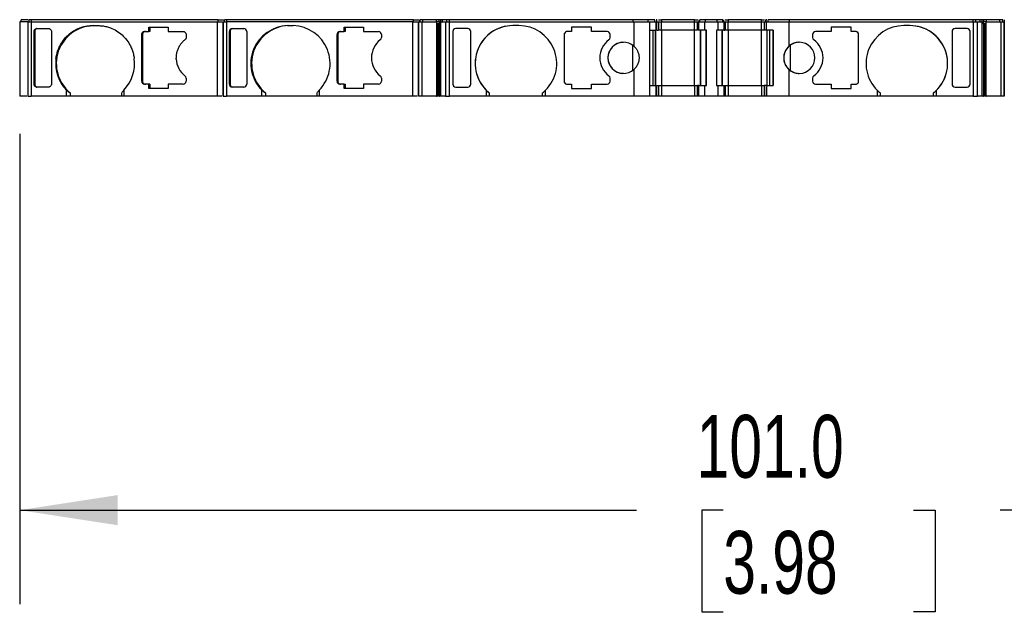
# Model space of a CAD drawing. Header units: millimetres. Extents: x 13 to 546, y 13 to 419.
# Tile 3 of 9: x 142 to 209, y 306 to 346. Entities that reach past the tile are written whole.
import ezdxf

# ---------------------------------------------------------------- set-up
doc = ezdxf.new("R2010")
doc.units = ezdxf.units.MM
doc.header["$LTSCALE"] = 2
doc.linetypes.add('SLD-Solid', pattern=[0])
doc.layers.add('DIMENSIONS', color=140, linetype='SLD-Solid', lineweight=25)
doc.styles.add('SLDTEXTSTYLE0', font='TXT', dxfattribs={"width": 0.7})
doc.dimstyles.new('SLDDIMSTYLE2', dxfattribs={"dimtxt": 4.316016, "dimasz": 6.604, "dimexe": 0, "dimexo": 0.0625, "dimgap": 1.079004, "dimtad": 0, "dimtih": 1, "dimtoh": 1, "dimrnd": 1e-09, "dimzin": 4, "dimdsep": 46, "dimtxsty": 'SLDTEXTSTYLE0', "dimsah": 1, "dimcen": 0.09, "dimadec": 0, "dimazin": 1, "dimtfac": 1, "dimtofl": 0, "dimtmove": 0, "dimatfit": 3, "dimfxl": 0, "dimfrac": 2, "dimtolj": 1, "dimtzin": 12, "dimarcsym": 0})

# ---------------------------------------------------------------- blocks, each defined once
blk = doc.blocks.new('_D_4')
at = {"layer": 'DIMENSIONS'}
for p, q in [((142.213, 338.249), (142.213, 306.504)), ((243.239, 338.249), (243.239, 306.504)), ((142.213, 312.854), (183.789, 312.854)), ((189.637, 312.854), (188.188, 312.854)), ((188.188, 312.854), (188.188, 305.995)), ((202.463, 312.854), (203.912, 312.854)), ((203.912, 312.854), (203.912, 305.995)), ((243.239, 312.854), (208.31, 312.854)), ((188.188, 305.995), (189.637, 305.995)), ((203.912, 305.995), (202.463, 305.995))]:
    blk.add_line(p, q, dxfattribs=at)
for points in [[(142.213, 312.854), (148.817, 311.838), (148.817, 313.87)], [(243.239, 312.854), (236.635, 313.87), (236.635, 311.838)]]:
    blk.add_solid(points, dxfattribs=at)
at = {"layer": 'DIMENSIONS', "char_height": 4.2333, "attachment_point": 1, "style": 'SLDTEXTSTYLE0'}
for s, insert in [('101.0', (187.842, 319.277)), ('3.98', (189.637, 311.452))]:
    blk.add_mtext(s, dxfattribs=dict(at, insert=insert))

msp = doc.modelspace()

# ---------------------------------------------------------------- linework, layer by layer
for p, q in [((142.213, 345.789), (142.213, 340.789)), ((142.761, 345.789), (142.213, 345.789)), ((142.313, 345.789), (142.313, 345.939)), ((142.759, 345.789), (142.759, 340.789)), ((142.759, 345.789), (142.981, 345.789)), ((142.859, 345.789), (142.859, 345.939)), ((142.981, 345.789), (142.981, 340.789)), ((142.981, 345.789), (155.556, 345.789)), ((143.007, 345.789), (143.007, 345.939)), ((155.582, 345.939), (143.007, 345.939)), ((155.556, 340.789), (155.556, 345.789)), ((155.556, 345.789), (155.88, 345.789)), ((155.582, 345.789), (155.582, 345.939)), ((155.925, 345.789), (155.925, 340.789)), ((155.925, 345.789), (156.148, 345.789)), ((155.925, 340.789), (155.925, 345.789)), ((156.025, 345.789), (156.025, 345.939)), ((156.025, 345.789), (156.025, 345.939)), ((156.148, 345.789), (156.148, 340.789)), ((168.723, 345.789), (156.148, 345.789)), ((156.174, 345.789), (156.174, 345.939)), ((168.749, 345.939), (156.174, 345.939)), ((168.723, 340.789), (168.723, 345.789)), ((168.723, 345.789), (169.093, 345.789)), ((168.749, 345.789), (168.749, 345.939)), ((169.093, 345.789), (169.093, 340.789)), ((169.093, 340.789), (169.093, 345.789)), ((169.104, 340.789), (169.104, 345.789)), ((169.104, 345.789), (169.311, 345.789)), ((169.193, 345.789), (169.193, 345.939)), ((169.193, 345.939), (169.193, 345.789)), ((169.2, 345.789), (169.2, 345.939)), ((169.389, 345.939), (169.2, 345.939)), ((169.311, 345.789), (169.311, 340.789)), ((169.311, 345.789), (170.306, 345.789)), ((169.389, 345.789), (169.389, 345.939)), ((170.297, 345.939), (169.389, 345.939)), ((170.297, 345.789), (170.297, 345.939)), ((170.339, 345.939), (170.297, 345.939)), ((170.306, 345.789), (170.306, 340.789)), ((170.365, 345.789), (170.306, 345.789)), ((170.484, 345.939), (170.339, 345.939)), ((170.51, 345.789), (170.365, 345.789)), ((170.484, 345.789), (170.484, 345.939)), ((170.51, 345.689), (170.51, 345.789)), ((170.51, 345.789), (170.603, 345.789)), ((170.599, 345.789), (170.599, 345.939)), ((170.603, 340.789), (170.603, 345.789)), ((170.603, 345.789), (170.905, 345.789)), ((170.718, 345.789), (170.718, 345.939)), ((171.001, 345.939), (170.718, 345.939)), ((170.905, 345.789), (170.905, 340.789)), ((170.905, 345.789), (171.195, 345.789)), ((171.001, 345.789), (171.001, 345.939)), ((171.195, 345.789), (171.195, 345.939)), ((183.569, 345.939), (171.195, 345.939)), ((171.195, 345.789), (183.613, 345.789)), ((171.195, 340.789), (171.195, 345.789)), ((183.569, 345.789), (183.569, 345.939)), ((184.57, 345.939), (183.569, 345.939)), ((183.613, 345.789), (183.613, 344.147)), ((183.613, 345.789), (184.67, 345.789)), ((184.57, 345.789), (184.57, 345.939)), ((185.015, 345.939), (184.57, 345.939)), ((184.67, 345.789), (184.67, 340.789)), ((184.67, 345.789), (185.115, 345.789)), ((185.015, 345.789), (185.015, 345.939)), ((185.015, 345.789), (185.015, 345.939)), ((185.115, 345.239), (185.115, 345.789)), ((185.115, 345.789), (185.115, 345.239)), ((185.115, 345.789), (185.115, 345.789)), ((185.115, 345.789), (185.27, 345.789)), ((185.17, 345.789), (185.17, 345.939)), ((185.17, 345.789), (185.17, 345.939)), ((185.17, 345.789), (185.17, 345.803)), ((185.27, 345.239), (185.27, 345.789)), ((185.27, 345.789), (185.27, 345.239)), ((185.27, 345.789), (185.27, 345.789)), ((185.27, 345.789), (185.27, 345.789)), ((185.27, 345.789), (185.47, 345.789)), ((185.47, 345.939), (185.47, 345.789)), ((187.703, 345.939), (185.47, 345.939)), ((185.47, 345.239), (185.47, 345.789)), ((185.47, 345.789), (187.703, 345.789)), ((187.703, 345.789), (187.703, 345.939)), ((187.703, 345.239), (187.703, 345.789)), ((187.703, 345.789), (187.903, 345.789)), ((187.903, 345.789), (187.903, 345.239)), ((187.903, 345.789), (187.991, 345.789)), ((187.903, 345.239), (187.903, 345.789)), ((187.903, 345.789), (187.903, 345.789)), ((187.991, 345.239), (187.991, 345.789)), ((187.991, 345.789), (188.403, 345.789)), ((188.003, 345.789), (188.003, 345.939)), ((188.003, 345.789), (188.003, 345.939)), ((188.062, 345.789), (188.062, 345.939)), ((188.445, 345.939), (188.062, 345.939)), ((188.403, 345.239), (188.403, 345.789)), ((188.403, 345.789), (189.27, 345.789)), ((188.445, 345.789), (188.445, 345.939)), ((189.229, 345.939), (188.445, 345.939)), ((189.229, 345.789), (189.229, 345.939)), ((189.612, 345.939), (189.229, 345.939)), ((189.27, 345.789), (189.27, 345.239)), ((189.27, 345.789), (189.683, 345.789)), ((189.612, 345.789), (189.612, 345.939)), ((189.67, 345.789), (189.67, 345.939)), ((189.67, 345.789), (189.67, 345.939)), ((189.683, 345.789), (189.683, 345.239)), ((189.683, 345.789), (189.77, 345.789)), ((189.77, 345.239), (189.77, 345.789)), ((189.77, 345.789), (189.77, 345.239)), ((189.77, 345.789), (189.77, 345.789)), ((189.77, 345.789), (189.97, 345.789)), ((189.97, 345.939), (189.97, 345.789)), ((192.203, 345.939), (189.97, 345.939)), ((189.97, 345.239), (189.97, 345.789)), ((189.97, 345.789), (192.203, 345.789)), ((192.203, 345.789), (192.203, 345.939)), ((192.203, 345.239), (192.203, 345.789)), ((192.203, 345.789), (192.403, 345.789)), ((192.403, 345.789), (192.403, 345.239)), ((192.403, 345.789), (192.559, 345.789)), ((192.503, 345.789), (192.503, 345.939)), ((192.503, 345.939), (192.503, 345.789)), ((192.559, 345.239), (192.559, 345.789)), ((192.559, 345.789), (194.06, 345.789)), ((192.559, 345.239), (192.559, 345.789)), ((192.559, 345.789), (192.559, 345.789)), ((192.659, 345.789), (192.659, 345.939)), ((194.105, 345.939), (192.659, 345.939)), ((192.659, 345.789), (192.659, 345.939)), ((194.06, 345.789), (206.479, 345.789)), ((194.06, 345.789), (194.06, 344.147)), ((194.105, 345.789), (194.105, 345.939)), ((206.479, 345.939), (194.105, 345.939)), ((206.479, 345.789), (206.479, 345.939)), ((206.479, 345.789), (206.479, 340.789)), ((206.479, 345.789), (206.769, 345.789)), ((206.672, 345.789), (206.672, 345.939)), ((206.955, 345.939), (206.672, 345.939)), ((206.769, 340.789), (206.769, 345.789)), ((206.769, 345.789), (207.071, 345.789)), ((206.955, 345.789), (206.955, 345.939)), ((207.071, 345.789), (207.071, 340.789)), ((207.071, 345.789), (207.164, 345.789)), ((207.075, 345.939), (207.075, 345.789)), ((207.164, 345.789), (207.164, 345.689)), ((207.309, 345.789), (207.164, 345.789)), ((207.19, 345.789), (207.19, 345.939)), ((207.335, 345.939), (207.19, 345.939)), ((207.367, 345.789), (207.309, 345.789)), ((207.377, 345.939), (207.335, 345.939)), ((207.367, 340.789), (207.367, 345.789)), ((207.367, 345.789), (208.363, 345.789)), ((207.377, 345.789), (207.377, 345.939)), ((208.285, 345.939), (207.377, 345.939)), ((208.285, 345.789), (208.285, 345.939)), ((208.473, 345.939), (208.285, 345.939)), ((208.363, 340.789), (208.363, 345.789)), ((208.363, 345.789), (208.57, 345.789)), ((208.473, 345.789), (208.473, 345.939)), ((208.48, 345.789), (208.48, 345.939)), ((208.48, 345.789), (208.48, 345.939)), ((208.562, 345.939), (208.562, 345.789)), ((208.57, 345.789), (208.57, 340.789)), ((208.58, 340.789), (208.58, 345.789)), ((143.184, 341.589), (143.184, 345.139)), ((143.187, 345.139), (143.184, 345.139)), ((143.187, 345.139), (143.236, 345.156)), ((143.236, 345.156), (143.236, 341.572)), ((143.378, 345.34), (144.159, 345.34)), ((144.352, 345.139), (144.352, 343.299)), ((147.105, 345.539), (147.491, 345.539)), ((150.63, 345.139), (150.925, 345.139)), ((150.925, 345.439), (152.22, 345.439)), ((150.925, 345.139), (150.925, 345.439)), ((150.977, 345.139), (150.925, 345.139)), ((150.977, 345.439), (150.977, 345.139)), ((152.22, 345.439), (152.22, 345.139)), ((152.22, 345.139), (153.238, 345.139)), ((156.402, 345.156), (156.351, 345.138)), ((156.351, 341.59), (156.351, 345.138)), ((156.402, 345.156), (156.402, 341.572)), ((156.544, 345.339), (157.325, 345.339)), ((157.518, 345.138), (157.518, 341.59)), ((160.271, 345.539), (160.657, 345.539)), ((163.797, 345.139), (164.091, 345.139)), ((164.091, 345.439), (165.386, 345.439)), ((164.091, 345.139), (164.091, 345.439)), ((164.143, 345.139), (164.091, 345.139)), ((164.143, 345.439), (164.143, 345.139)), ((165.386, 345.439), (165.386, 345.139)), ((165.386, 345.139), (166.405, 345.139)), ((170.365, 345.689), (170.51, 345.689)), ((170.365, 340.789), (170.365, 345.689)), ((170.387, 345.689), (170.387, 340.789)), ((170.458, 345.689), (170.458, 340.789)), ((170.501, 340.789), (170.501, 345.689)), ((171.405, 345.138), (171.405, 341.59)), ((171.405, 345.138), (171.405, 341.59)), ((172.413, 345.339), (171.605, 345.339)), ((172.613, 341.59), (172.613, 345.138)), ((175.863, 345.539), (175.463, 345.539)), ((179.418, 345.139), (179.113, 345.139)), ((180.759, 345.439), (179.418, 345.439)), ((179.418, 345.439), (179.418, 345.139)), ((179.418, 345.439), (179.418, 345.139)), ((179.418, 345.439), (179.418, 345.439)), ((180.759, 345.139), (180.759, 345.439)), ((181.813, 345.139), (180.759, 345.139)), ((184.67, 345.239), (185.115, 345.239)), ((184.915, 341.489), (184.915, 345.239)), ((184.915, 341.489), (184.915, 345.239)), ((185.07, 345.239), (185.07, 341.489)), ((185.07, 341.489), (185.07, 345.239)), ((185.115, 345.239), (185.115, 345.239)), ((185.47, 345.239), (185.47, 341.489)), ((187.703, 345.239), (185.47, 345.239)), ((187.703, 341.489), (187.703, 345.239)), ((188.403, 345.239), (187.991, 345.239)), ((188.103, 341.489), (188.103, 345.239)), ((188.103, 345.239), (188.103, 341.489)), ((188.133, 341.489), (188.133, 345.239)), ((188.503, 345.239), (188.403, 345.239)), ((188.486, 341.489), (188.486, 345.239)), ((188.503, 341.489), (188.503, 345.239)), ((188.503, 341.489), (188.503, 345.239)), ((188.503, 345.239), (188.503, 345.239)), ((189.17, 345.239), (189.17, 341.489)), ((189.27, 345.239), (189.17, 345.239)), ((189.188, 345.239), (189.188, 341.489)), ((189.683, 345.239), (189.27, 345.239)), ((189.541, 345.239), (189.541, 341.489)), ((189.57, 345.239), (189.57, 341.489)), ((189.57, 341.489), (189.57, 345.239)), ((189.97, 345.239), (189.97, 341.489)), ((192.203, 345.239), (189.97, 345.239)), ((192.203, 341.489), (192.203, 345.239)), ((193.003, 345.239), (192.559, 345.239)), ((192.559, 345.239), (192.559, 345.239)), ((192.603, 341.489), (192.603, 345.239)), ((192.759, 345.239), (192.759, 341.489)), ((192.759, 345.239), (192.759, 341.489)), ((193.003, 341.489), (193.003, 345.239)), ((193.003, 345.239), (193.003, 341.489)), ((196.914, 345.139), (195.86, 345.139)), ((198.255, 345.439), (196.914, 345.439)), ((196.914, 345.439), (196.914, 345.139)), ((198.255, 345.139), (198.255, 345.439)), ((198.56, 345.139), (198.255, 345.139)), ((202.21, 345.539), (201.81, 345.539)), ((205.06, 345.138), (205.06, 341.59)), ((206.069, 345.339), (205.26, 345.339)), ((206.269, 341.59), (206.269, 345.138)), ((206.269, 341.59), (206.269, 345.138)), ((207.164, 345.689), (207.309, 345.689)), ((207.173, 345.689), (207.173, 340.789)), ((207.216, 340.789), (207.216, 345.689)), ((207.287, 340.789), (207.287, 345.689)), ((207.309, 345.689), (207.309, 340.789)), ((150.437, 341.789), (150.437, 344.939)), ((150.44, 344.939), (150.437, 344.939)), ((150.44, 344.939), (150.489, 344.939)), ((150.489, 344.939), (150.489, 341.789)), ((153.431, 344.939), (153.431, 344.739)), ((163.603, 341.789), (163.603, 344.939)), ((163.655, 344.939), (163.603, 344.939)), ((163.655, 344.939), (163.655, 341.789)), ((166.598, 344.939), (166.598, 344.739)), ((178.913, 344.939), (178.913, 341.789)), ((178.913, 344.939), (178.913, 344.939)), ((178.913, 344.939), (178.913, 341.789)), ((182.013, 344.739), (182.013, 344.939)), ((195.66, 344.939), (195.66, 344.739)), ((198.76, 341.789), (198.76, 344.939)), ((198.76, 344.939), (198.76, 344.939)), ((198.76, 341.789), (198.76, 344.939)), ((183.524, 344.218), (183.524, 342.51)), ((194.149, 344.218), (194.149, 342.51)), ((144.352, 343.299), (144.352, 343.297)), ((144.352, 343.297), (144.352, 341.589)), ((183.613, 342.581), (183.613, 340.789)), ((194.06, 342.581), (194.06, 340.789)), ((153.431, 341.989), (153.431, 341.789)), ((166.598, 341.989), (166.598, 341.789)), ((182.013, 341.789), (182.013, 341.989)), ((195.66, 341.989), (195.66, 341.789)), ((143.187, 341.589), (143.184, 341.589)), ((143.187, 341.589), (143.236, 341.572)), ((144.159, 341.389), (143.378, 341.389)), ((145.366, 340.789), (145.366, 341.183)), ((149.23, 341.183), (149.23, 340.789)), ((150.44, 341.789), (150.437, 341.789)), ((150.489, 341.789), (150.44, 341.789)), ((150.925, 341.589), (150.63, 341.589)), ((150.925, 341.289), (150.925, 341.589)), ((150.977, 341.589), (150.925, 341.589)), ((152.22, 341.289), (150.925, 341.289)), ((150.977, 341.589), (150.977, 341.289)), ((152.22, 341.589), (152.22, 341.289)), ((153.238, 341.589), (152.22, 341.589)), ((156.402, 341.572), (156.351, 341.59)), ((157.325, 341.389), (156.544, 341.389)), ((158.532, 340.789), (158.532, 341.183)), ((162.396, 341.183), (162.396, 340.789)), ((163.655, 341.789), (163.603, 341.789)), ((164.091, 341.589), (163.797, 341.589)), ((164.091, 341.289), (164.091, 341.589)), ((164.091, 341.589), (164.143, 341.589)), ((165.386, 341.289), (164.091, 341.289)), ((164.143, 341.589), (164.143, 341.289)), ((165.386, 341.589), (165.386, 341.289)), ((166.405, 341.589), (165.386, 341.589)), ((171.605, 341.389), (172.413, 341.389)), ((173.663, 341.183), (173.663, 340.789)), ((177.663, 340.789), (177.663, 341.183)), ((178.913, 341.789), (178.913, 341.789)), ((179.113, 341.589), (179.418, 341.589)), ((179.418, 341.589), (179.418, 341.289)), ((179.418, 341.589), (179.418, 341.589)), ((179.418, 341.589), (179.418, 341.289)), ((179.418, 341.289), (180.759, 341.289)), ((180.759, 341.289), (180.759, 341.589)), ((180.759, 341.589), (181.813, 341.589)), ((184.67, 341.489), (185.115, 341.489)), ((185.115, 340.789), (185.115, 341.489)), ((185.115, 341.489), (185.115, 340.789)), ((185.115, 341.489), (185.115, 341.489)), ((185.27, 340.789), (185.27, 341.489)), ((185.27, 341.489), (185.27, 340.789)), ((185.27, 340.855), (185.27, 341.489)), ((185.27, 341.489), (185.47, 341.489)), ((185.47, 341.489), (185.47, 340.789)), ((185.47, 341.489), (187.703, 341.489)), ((187.703, 341.489), (187.703, 340.789)), ((187.703, 341.489), (187.903, 341.489)), ((187.903, 341.489), (187.903, 340.789)), ((187.991, 341.489), (187.903, 341.489)), ((187.903, 340.789), (187.903, 341.489)), ((187.991, 340.789), (187.991, 341.489)), ((187.991, 341.489), (188.403, 341.489)), ((188.403, 340.789), (188.403, 341.489)), ((188.403, 341.489), (188.503, 341.489)), ((188.503, 341.489), (188.503, 341.489)), ((189.17, 341.489), (189.27, 341.489)), ((189.27, 341.489), (189.27, 340.789)), ((189.27, 341.489), (189.683, 341.489)), ((189.683, 341.489), (189.683, 340.789)), ((189.77, 340.789), (189.77, 341.489)), ((189.77, 341.489), (189.77, 340.789)), ((189.77, 341.489), (189.97, 341.489)), ((189.97, 341.489), (189.97, 340.789)), ((189.97, 341.489), (192.203, 341.489)), ((192.203, 341.489), (192.203, 340.789)), ((192.203, 341.489), (192.403, 341.489)), ((192.403, 341.489), (192.403, 340.789)), ((192.559, 341.489), (192.403, 341.489)), ((192.403, 341.489), (192.403, 340.789)), ((192.559, 341.489), (192.559, 340.789)), ((192.559, 341.489), (193.003, 341.489)), ((192.559, 340.789), (192.559, 341.489)), ((192.559, 341.489), (192.559, 341.489)), ((195.86, 341.589), (196.914, 341.589)), ((196.914, 341.589), (196.914, 341.289)), ((196.914, 341.289), (198.255, 341.289)), ((198.255, 341.289), (198.255, 341.589)), ((198.255, 341.589), (198.56, 341.589)), ((198.76, 341.789), (198.76, 341.789)), ((200.01, 341.183), (200.01, 340.789)), ((204.01, 340.789), (204.01, 341.183)), ((205.26, 341.389), (206.069, 341.389)), ((142.703, 340.789), (142.213, 340.789)), ((145.366, 340.789), (142.981, 340.789)), ((145.611, 340.789), (145.366, 340.789)), ((145.611, 341.004), (145.611, 340.789)), ((149.088, 340.789), (145.611, 340.789)), ((149.088, 340.789), (149.088, 341.004)), ((149.23, 340.789), (149.088, 340.789)), ((155.556, 340.789), (149.23, 340.789)), ((158.532, 340.789), (156.148, 340.789)), ((158.777, 340.789), (158.532, 340.789)), ((158.777, 341.004), (158.777, 340.789)), ((162.255, 340.789), (158.777, 340.789)), ((162.255, 340.789), (162.255, 341.004)), ((162.396, 340.789), (162.255, 340.789)), ((168.723, 340.789), (162.396, 340.789)), ((169.311, 340.789), (169.104, 340.789)), ((170.306, 340.789), (169.311, 340.789)), ((170.306, 340.789), (170.365, 340.789)), ((170.905, 340.789), (170.603, 340.789)), ((173.663, 340.789), (171.195, 340.789)), ((173.863, 340.789), (173.663, 340.789)), ((173.863, 341.004), (173.863, 340.789)), ((177.463, 340.789), (173.863, 340.789)), ((177.463, 340.789), (177.463, 341.004)), ((177.663, 340.789), (177.463, 340.789)), ((183.613, 340.789), (177.663, 340.789)), ((184.67, 340.789), (183.613, 340.789)), ((185.115, 340.789), (184.67, 340.789)), ((185.115, 340.789), (185.115, 340.789)), ((185.27, 340.789), (185.115, 340.789)), ((185.27, 340.789), (185.27, 340.789)), ((185.47, 340.789), (185.27, 340.789)), ((187.703, 340.789), (185.47, 340.789)), ((187.903, 340.789), (187.703, 340.789)), ((187.991, 340.789), (187.903, 340.789)), ((187.903, 340.789), (187.903, 340.789)), ((188.403, 340.789), (187.991, 340.789)), ((189.27, 340.789), (188.403, 340.789)), ((189.683, 340.789), (189.27, 340.789)), ((189.77, 340.789), (189.683, 340.789)), ((189.77, 340.789), (189.77, 340.789)), ((189.97, 340.789), (189.77, 340.789)), ((192.203, 340.789), (189.97, 340.789)), ((192.403, 340.789), (192.203, 340.789)), ((192.559, 340.789), (192.403, 340.789)), ((194.06, 340.789), (192.559, 340.789)), ((192.559, 340.789), (192.559, 340.789)), ((200.01, 340.789), (194.06, 340.789)), ((200.21, 340.789), (200.01, 340.789)), ((200.21, 341.004), (200.21, 340.789)), ((203.81, 340.789), (200.21, 340.789)), ((203.81, 340.789), (203.81, 341.004)), ((204.01, 340.789), (203.81, 340.789)), ((206.479, 340.789), (204.01, 340.789)), ((207.071, 340.789), (206.769, 340.789)), ((207.309, 340.789), (207.367, 340.789)), ((208.363, 340.789), (207.367, 340.789)), ((208.57, 340.789), (208.363, 340.789))]:
    msp.add_line(p, q)
for centre, radius, start, end in [((147.241, 342.979), 2.561, 91.90268, 230.46458), ((150.636, 344.942), 0.197, 91.01019, 180.97576), ((160.351, 342.982), 2.558, 91.78655, 224.69748), ((160.408, 342.979), 2.561, 91.90268, 230.46455), ((160.574, 342.981), 2.56, 315.37947, 88.13649), ((163.8, 344.942), 0.197, 91.01017, 180.97578), ((166.401, 344.942), 0.197, 359.02441, 88.98973), ((175.463, 342.989), 2.55, 90, 225.09911), ((175.463, 342.989), 2.55, 90, 231.13764), ((175.863, 342.989), 2.55, 314.90088, 90), ((179.113, 344.939), 0.2, 90, 180), ((181.813, 344.939), 0.2, 0, 89.99975), ((195.86, 344.939), 0.2, 90, 180), ((198.56, 344.939), 0.2, 0, 90.00004), ((201.81, 342.989), 2.55, 90, 225.0991), ((202.21, 342.989), 2.55, 314.90088, 90), ((202.21, 342.989), 2.55, 308.86234, 90), ((167.449, 343.364), 1.529, 127.50972, 232.49028), ((166.396, 344.738), 0.202, 307.35162, 0.27012), ((182.813, 343.364), 1.5, 126.03188, 233.96815), ((181.813, 344.739), 0.2, 306.03188, 0), ((195.86, 344.739), 0.2, 180, 233.9681), ((194.86, 343.364), 1.5, 306.03188, 53.96812), ((182.913, 343.364), 1.05, 48.19046, 311.80954), ((194.76, 343.364), 1.05, 131.81015, 228.18987), ((194.76, 343.364), 1.05, 228.18987, 131.81015), ((147.244, 342.986), 2.604, 173.07835, 223.82287), ((147.351, 342.986), 2.604, 316.18205, 7.62723), ((154.27, 343.355), 1.514, 182.88009, 232.68239), ((153.229, 341.99), 0.202, 359.72997, 52.64833), ((166.396, 341.99), 0.202, 359.73018, 52.64824), ((181.813, 341.989), 0.2, 0, 53.96793), ((195.86, 341.989), 0.2, 126.03188, 180), ((150.634, 341.786), 0.197, 179.02424, 268.98981), ((150.636, 341.786), 0.197, 179.02424, 268.98981), ((153.235, 341.786), 0.197, 271.01006, 0.97583), ((163.8, 341.786), 0.197, 179.02424, 268.98981), ((166.401, 341.786), 0.197, 271.01019, 0.97576), ((175.463, 342.989), 2.55, 225.09909, 231.13763), ((175.863, 342.989), 2.55, 308.8623, 314.90087), ((179.113, 341.789), 0.2, 180, 270.00026), ((181.813, 341.789), 0.2, 270, 0), ((195.86, 341.789), 0.2, 180, 269.99998), ((198.56, 341.789), 0.2, 270, 0), ((201.81, 342.989), 2.55, 225.0991, 231.13765), ((202.21, 342.989), 2.55, 308.86234, 314.90089)]:
    msp.add_arc(centre, radius, start, end)
for centre, major_axis, ratio, start_param, end_param in [((156.544, 345.138), (0, 0.201), 0.96225, 0, 1.570796), ((157.325, 345.138), (0, 0.201), 0.96225, 4.712389, 6.283186), ((147.571, 342.989), (3.123, 0), 0.816496, 3.928721, 4.034114), ((147.957, 342.989), (0, 2.55), 0.707106, 3.819867, 3.925261), ((156.544, 341.59), (0, 0.201), 0.96225, 1.570796, 3.141592), ((157.325, 341.59), (0, 0.201), 0.96225, 3.141592, 4.712389), ((160.737, 342.989), (3.123, 0), 0.816496, 3.928721, 4.034113), ((161.123, 342.989), (0, 2.55), 0.707106, 3.819868, 3.925261)]:
    msp.add_ellipse(centre, major_axis=major_axis, ratio=ratio, start_param=start_param, end_param=end_param)
at = {"extrusion": (-1.26308e-07, -1.01391e-14, 1)}
msp.add_ellipse((171.605, 345.138), major_axis=(0, -0.201), ratio=0.996195, start_param=3.141599, end_param=4.712395, dxfattribs=at)
at = {"extrusion": (-1.26308e-07, 2.52529e-14, 1)}
msp.add_ellipse((172.413, 345.138), major_axis=(0, -0.201), ratio=0.996195, start_param=1.570802, end_param=3.141598, dxfattribs=at)
at = {"extrusion": (9.93101e-08, -1.46442e-14, 1)}
for centre, start_param, end_param in [((205.26, 345.138), 3.141592, 4.712388), ((206.069, 345.138), 1.570796, 3.141592)]:
    msp.add_ellipse(centre, major_axis=(0, -0.201), ratio=0.996195, start_param=start_param, end_param=end_param, dxfattribs=at)
at = {"extrusion": (-1.26308e-07, 1.01391e-14, 1)}
msp.add_ellipse((171.605, 341.59), major_axis=(0, 0.201), ratio=0.996195, start_param=1.57079, end_param=3.141587, dxfattribs=at)
at = {"extrusion": (-1.26308e-07, -2.52529e-14, 1)}
msp.add_ellipse((172.413, 341.59), major_axis=(0, 0.201), ratio=0.996195, start_param=3.141587, end_param=4.712382, dxfattribs=at)
at = {"extrusion": (9.93101e-08, 1.46442e-14, 1)}
for centre, start_param, end_param in [((205.26, 341.59), 1.570797, 3.141593), ((206.069, 341.59), 3.141593, 4.712389)]:
    msp.add_ellipse(centre, major_axis=(0, 0.201), ratio=0.996195, start_param=start_param, end_param=end_param, dxfattribs=at)
for points, knots in [([(142.778, 345.939), (142.721, 345.939), (142.596, 345.939), (142.445, 345.939), (142.334, 345.939), (142.32, 345.939), (142.313, 345.939)], [0, 0, 0, 0, 0.215966, 0.477311, 0.738655, 1, 1, 1, 1]), ([(143.007, 345.939), (142.965, 345.939), (142.927, 345.939), (142.874, 345.939), (142.859, 345.939), (142.859, 345.939)], [0, 0, 0, 0, 0.5, 0.5, 1, 1, 1, 1]), ([(155.582, 345.939), (155.643, 345.939), (155.765, 345.939), (155.891, 345.939), (155.932, 345.939), (155.944, 345.939)], [0, 0, 0, 0, 0.408706, 0.817413, 1, 1, 1, 1]), ([(156.174, 345.939), (156.131, 345.939), (156.093, 345.939), (156.04, 345.939), (156.025, 345.939), (156.025, 345.939)], [0, 0, 0, 0, 0.5, 0.5, 1, 1, 1, 1]), ([(168.749, 345.939), (168.81, 345.939), (168.932, 345.939), (169.058, 345.939), (169.099, 345.939), (169.112, 345.939)], [0, 0, 0, 0, 0.405468, 0.810936, 1, 1, 1, 1]), ([(170.743, 345.939), (170.731, 345.939), (170.708, 345.939), (170.676, 345.939), (170.644, 345.939), (170.614, 345.939), (170.604, 345.939), (170.599, 345.939)], [0, 0, 0, 0, 0.167102, 0.331946, 0.500386, 0.749443, 1, 1, 1, 1]), ([(171.195, 345.939), (171.151, 345.939), (171.107, 345.939), (171.038, 345.939), (171.013, 345.939), (171.001, 345.939)], [0, 0, 0, 0, 0.5, 0.5, 1, 1, 1, 1]), ([(185.17, 345.939), (185.168, 345.939), (185.163, 345.939), (185.139, 345.939), (185.116, 345.939), (185.11, 345.939)], [0, 0, 0, 0, 0.429924, 0.859848, 1, 1, 1, 1]), ([(185.266, 345.939), (185.295, 345.939), (185.354, 345.939), (185.431, 345.939), (185.47, 345.939)], [0, 0, 0, 0, 0.478571, 1, 1, 1, 1]), ([(187.703, 345.939), (187.742, 345.939), (187.819, 345.939), (187.897, 345.939), (187.92, 345.939), (187.922, 345.939)], [0, 0, 0, 0, 0.474994, 0.949989, 1, 1, 1, 1]), ([(189.766, 345.939), (189.795, 345.939), (189.854, 345.939), (189.931, 345.939), (189.97, 345.939)], [0, 0, 0, 0, 0.4785712, 1, 1, 1, 1]), ([(192.203, 345.939), (192.243, 345.939), (192.319, 345.939), (192.379, 345.939), (192.407, 345.939)], [0, 0, 0, 0, 0.521429, 1, 1, 1, 1]), ([(192.563, 345.939), (192.558, 345.939), (192.535, 345.939), (192.51, 345.939), (192.506, 345.939), (192.503, 345.939)], [0, 0, 0, 0, 0.140151, 0.570076, 1, 1, 1, 1]), ([(206.672, 345.939), (206.661, 345.939), (206.635, 345.939), (206.566, 345.939), (206.523, 345.939), (206.479, 345.939)], [0, 0, 0, 0, 0.5, 0.5, 1, 1, 1, 1]), ([(207.075, 345.939), (207.072, 345.939), (207.066, 345.939), (207.048, 345.939), (207.022, 345.939), (206.983, 345.939), (206.948, 345.939), (206.931, 345.939)], [0, 0, 0, 0, 0.167102, 0.331946, 0.500386, 0.749443, 1, 1, 1, 1]), ([(143.184, 345.139), (143.185, 345.152), (143.186, 345.178), (143.197, 345.216), (143.215, 345.251), (143.248, 345.291), (143.301, 345.332), (143.352, 345.337), (143.378, 345.34)], [0, 0, 0, 0, 0.127268, 0.249831, 0.372704, 0.500865, 0.749835, 1, 1, 1, 1]), ([(143.187, 345.139), (143.187, 345.139), (143.187, 345.17), (143.201, 345.231), (143.253, 345.297), (143.316, 345.334), (143.36, 345.338), (143.38, 345.34)], [0, 0, 0, 0, 0.001342, 0.301606, 0.568193, 0.801002, 1, 1, 1, 1]), ([(143.37, 345.345), (143.365, 345.344), (143.335, 345.339), (143.29, 345.3), (143.244, 345.236), (143.239, 345.183), (143.236, 345.156)], [0, 0, 0, 0, 0.06099, 0.374144, 0.685907, 1, 1, 1, 1]), ([(144.159, 345.34), (144.171, 345.339), (144.197, 345.338), (144.233, 345.326), (144.267, 345.307), (144.305, 345.273), (144.344, 345.218), (144.349, 345.165), (144.352, 345.139)], [0, 0, 0, 0, 0.1271111, 0.2495656, 0.3724639, 0.5008534, 0.749557, 1, 1, 1, 1]), ([(144.66, 343.299), (144.666, 343.349), (144.68, 343.447), (144.71, 343.593), (144.748, 343.736), (144.794, 343.876), (144.848, 344.014), (144.955, 344.247), (145.145, 344.56), (145.463, 344.91), (145.836, 345.193), (146.203, 345.373), (146.534, 345.476), (146.817, 345.529), (147.009, 345.536), (147.105, 345.539)], [0, 0, 0, 0, 0.040495, 0.080722, 0.120819, 0.160924, 0.201176, 0.241711, 0.370809, 0.50005, 0.629147, 0.758389, 0.839078, 0.919245, 1, 1, 1, 1]), ([(147.491, 345.539), (147.539, 345.538), (147.634, 345.537), (147.776, 345.524), (147.916, 345.503), (148.056, 345.473), (148.193, 345.435), (148.428, 345.355), (148.749, 345.199), (149.12, 344.92), (149.437, 344.577), (149.655, 344.227), (149.796, 343.904), (149.884, 343.623), (149.916, 343.429), (149.932, 343.332)], [0, 0, 0, 0, 0.040516, 0.080769, 0.120893, 0.161026, 0.201304, 0.241861, 0.370882, 0.500049, 0.62907, 0.758237, 0.838974, 0.919197, 1, 1, 1, 1]), ([(150.437, 344.939), (150.438, 344.952), (150.439, 344.979), (150.45, 345.016), (150.468, 345.051), (150.501, 345.091), (150.554, 345.131), (150.605, 345.136), (150.63, 345.139)], [0, 0, 0, 0, 0.1272, 0.249746, 0.3727, 0.501075, 0.749743, 1, 1, 1, 1]), ([(150.682, 345.139), (150.669, 345.138), (150.644, 345.137), (150.608, 345.126), (150.574, 345.107), (150.535, 345.073), (150.496, 345.018), (150.491, 344.966), (150.489, 344.939)], [0, 0, 0, 0, 0.1272, 0.249746, 0.3727, 0.501075, 0.749743, 1, 1, 1, 1]), ([(153.238, 345.139), (153.251, 345.138), (153.276, 345.137), (153.313, 345.126), (153.346, 345.107), (153.385, 345.073), (153.424, 345.018), (153.429, 344.966), (153.431, 344.939)], [0, 0, 0, 0, 0.1272, 0.249746, 0.3727, 0.501075, 0.749743, 1, 1, 1, 1]), ([(156.501, 345.327), (156.486, 345.318), (156.45, 345.296), (156.41, 345.235), (156.405, 345.182), (156.402, 345.156)], [0, 0, 0, 0, 0.249718, 0.623462, 1, 1, 1, 1]), ([(163.848, 345.139), (163.835, 345.138), (163.81, 345.137), (163.774, 345.126), (163.741, 345.107), (163.702, 345.073), (163.663, 345.018), (163.658, 344.966), (163.655, 344.939)], [0, 0, 0, 0, 0.1272, 0.249746, 0.3727, 0.501075, 0.749743, 1, 1, 1, 1]), ([(170.51, 345.689), (170.533, 345.689), (170.572, 345.689), (170.603, 345.689), (170.616, 345.689)], [0, 0, 0, 0, 0.583142, 1, 1, 1, 1]), ([(179.113, 345.139), (179.1, 345.138), (179.074, 345.137), (179.036, 345.126), (179.002, 345.107), (178.962, 345.073), (178.921, 345.018), (178.916, 344.966), (178.913, 344.939)], [0, 0, 0, 0, 0.1272, 0.249746, 0.3727, 0.501075, 0.749743, 1, 1, 1, 1]), ([(185.155, 345.239), (185.163, 345.239), (185.194, 345.239), (185.231, 345.239), (185.264, 345.239), (185.268, 345.239), (185.27, 345.239)], [0, 0, 0, 0, 0.109818, 0.406545, 0.703273, 1, 1, 1, 1]), ([(185.47, 345.239), (185.445, 345.239), (185.393, 345.239), (185.336, 345.239), (185.317, 345.239), (185.311, 345.239)], [0, 0, 0, 0, 0.413816, 0.827633, 1, 1, 1, 1]), ([(187.863, 345.239), (187.857, 345.239), (187.838, 345.239), (187.781, 345.239), (187.729, 345.239), (187.703, 345.239)], [0, 0, 0, 0, 0.172284, 0.586142, 1, 1, 1, 1]), ([(187.991, 345.239), (187.982, 345.239), (187.964, 345.239), (187.943, 345.239), (187.923, 345.239), (187.906, 345.239), (187.904, 345.239), (187.903, 345.239)], [0, 0, 0, 0, 0.166556, 0.332331, 0.500193, 0.749367, 1, 1, 1, 1]), ([(189.97, 345.239), (189.945, 345.239), (189.893, 345.239), (189.836, 345.239), (189.817, 345.239), (189.811, 345.239)], [0, 0, 0, 0, 0.413818, 0.827636, 1, 1, 1, 1]), ([(192.403, 345.239), (192.403, 345.239), (192.401, 345.239), (192.39, 345.239), (192.371, 345.239), (192.337, 345.239), (192.282, 345.239), (192.23, 345.239), (192.203, 345.239)], [0, 0, 0, 0, 0.1272, 0.249746, 0.3727, 0.501075, 0.749743, 1, 1, 1, 1]), ([(192.518, 345.239), (192.51, 345.239), (192.48, 345.239), (192.443, 345.239), (192.409, 345.239), (192.405, 345.239), (192.403, 345.239)], [0, 0, 0, 0, 0.109818, 0.406545, 0.703273, 1, 1, 1, 1]), ([(198.76, 344.939), (198.76, 344.952), (198.758, 344.979), (198.747, 345.016), (198.728, 345.051), (198.695, 345.091), (198.639, 345.131), (198.587, 345.136), (198.56, 345.139)], [0, 0, 0, 0, 0.12725, 0.249812, 0.372751, 0.501086, 0.749808, 1, 1, 1, 1]), ([(207.058, 345.689), (207.071, 345.689), (207.101, 345.689), (207.141, 345.689), (207.164, 345.689)], [0, 0, 0, 0, 0.416858, 1, 1, 1, 1]), ([(153.352, 344.577), (153.321, 344.553), (153.26, 344.505), (153.176, 344.423), (153.098, 344.336), (153.028, 344.243), (152.964, 344.144), (152.89, 344.004), (152.817, 343.82), (152.763, 343.587), (152.758, 343.429), (152.755, 343.349)], [0, 0, 0, 0, 0.084203, 0.167361, 0.250003, 0.332666, 0.415886, 0.500191, 0.667429, 0.832598, 1, 1, 1, 1]), ([(153.431, 344.739), (153.43, 344.723), (153.428, 344.692), (153.412, 344.648), (153.387, 344.607), (153.364, 344.587), (153.352, 344.577)], [0, 0, 0, 0, 0.2492317, 0.4999572, 0.7492398, 1, 1, 1, 1]), ([(182.914, 344.406), (182.843, 344.405), (182.677, 344.403), (182.427, 344.308), (182.189, 344.143), (182.006, 343.918), (181.89, 343.652), (181.85, 343.364), (181.89, 343.076), (182.006, 342.81), (182.189, 342.585), (182.427, 342.42), (182.677, 342.325), (182.843, 342.323), (182.914, 342.322)], [0, 0, 0, 0, 0.0639391, 0.1511513, 0.2383635, 0.3255756, 0.4127878, 0.5, 0.5872122, 0.6744243, 0.7616365, 0.8488487, 0.9360608, 1, 1, 1, 1]), ([(183.613, 344.147), (183.634, 344.127), (183.676, 344.088), (183.732, 344.023), (183.782, 343.955), (183.826, 343.885), (183.885, 343.771), (183.945, 343.601), (183.972, 343.364), (183.945, 343.128), (183.879, 342.938), (183.797, 342.792), (183.714, 342.678), (183.648, 342.615), (183.613, 342.581)], [0, 0, 0, 0, 0.056889, 0.11093, 0.162229, 0.210913, 0.257125, 0.38278, 0.500066, 0.617335, 0.743007, 0.821334, 0.906805, 1, 1, 1, 1]), ([(194.149, 344.218), (194.124, 344.199), (194.075, 344.162), (194.007, 344.098), (193.945, 344.028), (193.889, 343.953), (193.813, 343.828), (193.734, 343.638), (193.699, 343.364), (193.734, 343.09), (193.833, 342.852), (193.975, 342.651), (194.089, 342.559), (194.149, 342.51)], [0, 0, 0, 0, 0.05532, 0.108294, 0.159275, 0.208654, 0.256865, 0.38258, 0.500209, 0.617617, 0.743556, 0.866037, 1, 1, 1, 1]), ([(194.76, 344.406), (194.734, 344.409), (194.614, 344.419), (194.396, 344.363), (194.232, 344.266), (194.149, 344.218)], [0, 0, 0, 0, 0.1177136, 0.5588568, 1, 1, 1, 1]), ([(194.149, 342.51), (194.232, 342.462), (194.396, 342.365), (194.614, 342.309), (194.734, 342.32), (194.76, 342.322)], [0, 0, 0, 0, 0.441143, 0.882286, 1, 1, 1, 1]), ([(143.378, 341.389), (143.352, 341.389), (143.327, 341.394), (143.304, 341.404), (143.28, 341.414), (143.259, 341.429), (143.241, 341.448), (143.223, 341.466), (143.209, 341.488), (143.199, 341.513), (143.189, 341.537), (143.184, 341.563), (143.184, 341.589)], [0, 0, 0, 0, 0.25, 0.25, 0.25, 0.5, 0.5, 0.5, 0.75, 0.75, 0.75, 1, 1, 1, 1]), ([(143.38, 341.388), (143.368, 341.389), (143.343, 341.39), (143.307, 341.402), (143.273, 341.42), (143.236, 341.452), (143.199, 341.506), (143.187, 341.559), (143.187, 341.589), (143.187, 341.589)], [0, 0, 0, 0, 0.119999, 0.243539, 0.370651, 0.501362, 0.711197, 0.998662, 1, 1, 1, 1]), ([(143.236, 341.572), (143.239, 341.546), (143.244, 341.493), (143.29, 341.429), (143.335, 341.389), (143.365, 341.384), (143.37, 341.383)], [0, 0, 0, 0, 0.311919, 0.625519, 0.936852, 1, 1, 1, 1]), ([(144.352, 341.589), (144.352, 341.563), (144.347, 341.537), (144.327, 341.488), (144.313, 341.466), (144.295, 341.448), (144.277, 341.429), (144.256, 341.414), (144.233, 341.404), (144.209, 341.394), (144.184, 341.389), (144.159, 341.389)], [0, 0, 0, 0, 0.25, 0.25, 0.5, 0.5, 0.5, 0.75, 0.75, 0.75, 1, 1, 1, 1]), ([(150.489, 341.789), (150.49, 341.776), (150.491, 341.75), (150.502, 341.712), (150.52, 341.677), (150.552, 341.637), (150.606, 341.597), (150.657, 341.592), (150.682, 341.589)], [0, 0, 0, 0, 0.1272, 0.249746, 0.3727, 0.501075, 0.749743, 1, 1, 1, 1]), ([(156.402, 341.572), (156.405, 341.546), (156.411, 341.494), (156.45, 341.433), (156.486, 341.41), (156.5, 341.401)], [0, 0, 0, 0, 0.375142, 0.752307, 1, 1, 1, 1]), ([(163.655, 341.789), (163.656, 341.776), (163.657, 341.75), (163.668, 341.712), (163.686, 341.677), (163.719, 341.637), (163.772, 341.597), (163.823, 341.592), (163.848, 341.589)], [0, 0, 0, 0, 0.1272001, 0.2497464, 0.3727003, 0.5010746, 0.7497428, 1, 1, 1, 1]), ([(178.913, 341.789), (178.914, 341.776), (178.915, 341.75), (178.927, 341.712), (178.945, 341.677), (178.979, 341.637), (179.034, 341.597), (179.087, 341.592), (179.113, 341.589)], [0, 0, 0, 0, 0.12725, 0.249812, 0.372751, 0.501086, 0.749808, 1, 1, 1, 1]), ([(185.155, 341.489), (185.163, 341.489), (185.194, 341.489), (185.231, 341.489), (185.264, 341.489), (185.268, 341.489), (185.27, 341.489)], [0, 0, 0, 0, 0.109818, 0.406545, 0.703273, 1, 1, 1, 1]), ([(189.683, 341.489), (189.691, 341.489), (189.709, 341.489), (189.731, 341.489), (189.751, 341.489), (189.767, 341.489), (189.769, 341.489), (189.77, 341.489)], [0, 0, 0, 0, 0.1665561, 0.332331, 0.5001928, 0.7493673, 1, 1, 1, 1]), ([(198.56, 341.589), (198.574, 341.59), (198.6, 341.591), (198.637, 341.603), (198.672, 341.621), (198.712, 341.655), (198.752, 341.71), (198.758, 341.763), (198.76, 341.789)], [0, 0, 0, 0, 0.12725, 0.249812, 0.372751, 0.501086, 0.749808, 1, 1, 1, 1]), ([(142.759, 340.789), (142.759, 340.789), (142.781, 340.789), (142.861, 340.789), (142.918, 340.789), (142.981, 340.789)], [0, 0, 0, 0, 0.5, 0.5, 1, 1, 1, 1]), ([(155.844, 340.789), (155.838, 340.789), (155.807, 340.789), (155.708, 340.789), (155.607, 340.789), (155.556, 340.789)], [0, 0, 0, 0, 0.1177171, 0.5588585, 1, 1, 1, 1]), ([(155.925, 340.789), (155.925, 340.789), (155.947, 340.789), (156.027, 340.789), (156.084, 340.789), (156.148, 340.789)], [0, 0, 0, 0, 0.5, 0.5, 1, 1, 1, 1]), ([(169.012, 340.789), (169.005, 340.789), (168.974, 340.789), (168.875, 340.789), (168.773, 340.789), (168.723, 340.789)], [0, 0, 0, 0, 0.1268015, 0.5634007, 1, 1, 1, 1]), ([(170.603, 340.789), (170.594, 340.789), (170.562, 340.789), (170.524, 340.789), (170.508, 340.789), (170.501, 340.789)], [0, 0, 0, 0, 0.17371, 0.586855, 1, 1, 1, 1]), ([(170.905, 340.789), (170.922, 340.789), (170.96, 340.789), (171.064, 340.789), (171.129, 340.789), (171.195, 340.789)], [0, 0, 0, 0, 0.5, 0.5, 1, 1, 1, 1]), ([(206.479, 340.789), (206.545, 340.789), (206.61, 340.789), (206.714, 340.789), (206.752, 340.789), (206.769, 340.789)], [0, 0, 0, 0, 0.5, 0.5, 1, 1, 1, 1]), ([(207.173, 340.789), (207.165, 340.789), (207.15, 340.789), (207.111, 340.789), (207.08, 340.789), (207.071, 340.789)], [0, 0, 0, 0, 0.413144, 0.826289, 1, 1, 1, 1])]:
    msp.add_open_spline(points, degree=3, knots=knots)
for points in [[(169.2, 345.939), (169.196, 345.939), (169.193, 345.939), (169.193, 345.939)], [(170.599, 345.939), (170.587, 345.939), (170.541, 345.939), (170.484, 345.939)], [(207.19, 345.939), (207.133, 345.939), (207.086, 345.939), (207.075, 345.939)], [(208.48, 345.939), (208.48, 345.939), (208.478, 345.939), (208.473, 345.939)], [(189.683, 345.239), (189.738, 345.239), (189.77, 345.239), (189.77, 345.239)], [(152.757, 343.299), (152.756, 343.316), (152.756, 343.332), (152.755, 343.349)], [(152.758, 343.279), (152.757, 343.286), (152.757, 343.292), (152.757, 343.299)], [(169.093, 340.789), (169.093, 340.789), (169.097, 340.789), (169.104, 340.789)], [(170.458, 340.789), (170.479, 340.789), (170.496, 340.789), (170.501, 340.789)], [(207.173, 340.789), (207.177, 340.789), (207.195, 340.789), (207.216, 340.789)], [(208.57, 340.789), (208.577, 340.789), (208.58, 340.789), (208.58, 340.789)]]:
    msp.add_open_spline(points, degree=3)

# ---------------------------------------------------------------- dimensions: what is measured, and where the dimension line sits
at = {"layer": 'DIMENSIONS'}
dim = msp.add_linear_dim(base=(243.239, 312.854), p1=(142.213, 340.789), p2=(243.239, 340.789), angle=359.99999, dimstyle='SLDDIMSTYLE2', dxfattribs=at)
dim.commit()
dim.dimension.update_dxf_attribs({"geometry": '_D_4', "text_midpoint": (196.05, 312.854), "dimtype": 160})

doc.saveas('drawing.dxf')
